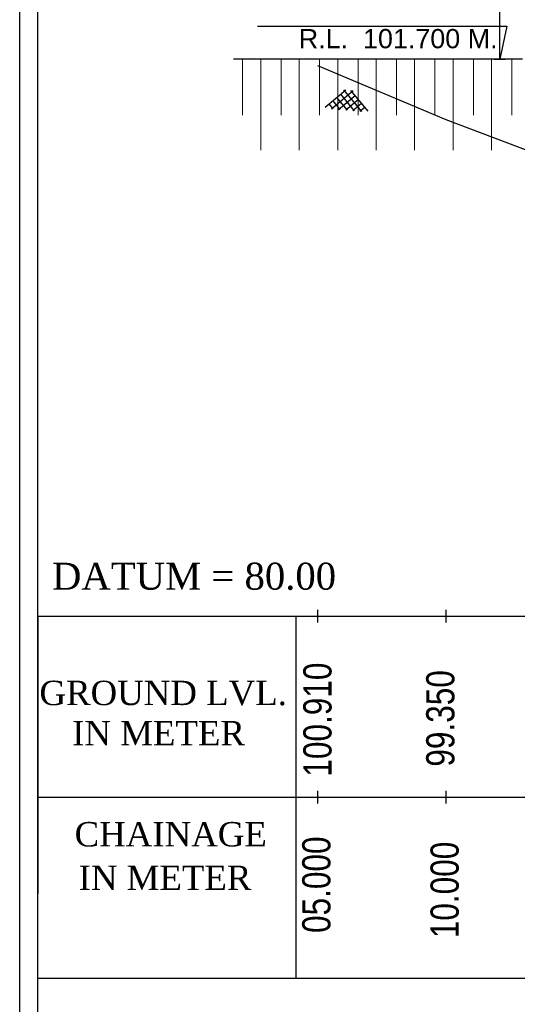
# Model space of a CAD drawing. Header units: inches. Extents: x 4599583 to 15517275, y 2817812 to 28133222499.
# Tile 44 of 95: x 4858424 to 4877817, y 28133163176 to 28133201539. Entities that reach past the tile are written whole.
import ezdxf
from ezdxf.enums import TextEntityAlignment as Align

# ---------------------------------------------------------------- set-up
doc = ezdxf.new("R2010")
doc.units = ezdxf.units.IN
doc.header["$MEASUREMENT"] = 0
doc.linetypes.add('CENTER', pattern=[2, 1.25, -0.25, 0.25, -0.25])
doc.linetypes.add('DASHED', pattern=[0.75, 0.5, -0.25])
for name, color, linetype in [('CENTER', 3, 'CENTER'), ('CHNGE', 31, 'Continuous'), ('text', 7, 'Continuous')]:
    doc.layers.add(name, color=color, linetype=linetype)
for name, color, linetype, lineweight in [('GL', 5, 'Continuous', 30), ('PITCH', 8, 'Continuous', 5), ('STR', 7, 'Continuous', 25), ('SYM', 8, 'Continuous', 5)]:
    doc.layers.add(name, color=color, linetype=linetype, lineweight=lineweight)
doc.styles.add('AN1', font='BOOKOS.TTF')
doc.styles.add('L', font='arial.ttf')
doc.styles.add('ROMANS', font='arial.ttf')

# ---------------------------------------------------------------- blocks, each defined once
blk = doc.blocks.new('A$C691546F7')
at = {"layer": 'GL', "color": 71}
for p, q in [((0, 24), (545, 569)), ((181, 0), (749, 569)), ((1050, 0), (481, 569)), ((641, 0), (308, 332)), ((385, 0), (820, 435)), ((846, 0), (411, 435)), ((590, 0), (922, 332)), ((232, 0), (104, 128)), ((436, 0), (206, 230)), ((999, 0), (1127, 128))]:
    blk.add_line(p, q, dxfattribs=at)
for points in [[(1231, 24), (686, 569)], [(794, 0), (1025, 230)]]:
    blk.add_lwpolyline(points, dxfattribs=at)

msp = doc.modelspace()

# ---------------------------------------------------------------- linework, layer by layer
at = {"linetype": 'Continuous'}
for p, q in [((4870025.38, 28133178549.28), (4870025.38, 28133178049.28)), ((4870025.38, 28133178549.28), (4870025.38, 28133178049.28)), ((4870025.38, 28133178549.28), (4870025.38, 28133178049.28)), ((4875025.38, 28133178549.28), (4875025.38, 28133178049.28)), ((4875025.38, 28133178549.28), (4875025.38, 28133178049.28)), ((4875025.38, 28133178549.28), (4875025.38, 28133178049.28)), ((4870025.38, 28133171495.813), (4870025.38, 28133170995.813)), ((4870025.38, 28133171495.813), (4870025.38, 28133170995.813)), ((4870025.38, 28133171495.813), (4870025.38, 28133170995.813)), ((4875025.38, 28133171495.813), (4875025.38, 28133170995.813)), ((4875025.38, 28133171495.813), (4875025.38, 28133170995.813)), ((4875025.38, 28133171495.813), (4875025.38, 28133170995.813))]:
    msp.add_line(p, q, dxfattribs=at)
for p, q in [((4859134.88, 28133178299.28), (5175893.88, 28133178299.28)), ((4859134.88, 28133178299.28), (4859134.88, 28133167485.346)), ((4859134.88, 28133178299.28), (5175893.88, 28133178299.28)), ((4859134.88, 28133178299.28), (4859134.88, 28133167485.346)), ((4859134.88, 28133178299.28), (5175893.88, 28133178299.28)), ((4859134.88, 28133178299.28), (4859134.88, 28133167485.346)), ((4869185.88, 28133178299.28), (4869185.88, 28133164192.346)), ((4869185.88, 28133178299.28), (4869185.88, 28133164192.346)), ((4869185.88, 28133178299.28), (4869185.88, 28133164192.346)), ((4859134.88, 28133171245.813), (5175893.88, 28133171245.813)), ((4859134.88, 28133171245.813), (5175893.88, 28133171245.813)), ((4859134.88, 28133171245.813), (5175893.88, 28133171245.813)), ((4859134.88, 28133164192.346), (5175893.88, 28133164192.346)), ((4859134.88, 28133164192.346), (5175893.88, 28133164192.346)), ((4859134.88, 28133164192.346), (5175893.88, 28133164192.346))]:
    msp.add_line(p, q)
at = {"layer": 'CENTER', "color": 0, "linetype": 'Continuous'}
msp.add_lwpolyline([(4858424.256, 28133213744.234), (5176630.692, 28133213744.234), (5176630.692, 28133006016.324), (4858424.256, 28133006016.324)], close=True, dxfattribs=at)
msp.add_lwpolyline([(4858424.256, 28133213744.234), (5176630.692, 28133213744.234), (5176630.692, 28133006016.324), (4858424.256, 28133006016.324)], close=True, dxfattribs=at)
msp.add_lwpolyline([(4858424.256, 28133213744.234), (5176630.692, 28133213744.234), (5176630.692, 28133006016.324), (4858424.256, 28133006016.324)], close=True, dxfattribs=at)
at = {"layer": 'CHNGE', "color": 50}
msp.add_lwpolyline([(4859134.88, 28133213033.61), (5175920.068, 28133213033.61), (5175920.068, 28133006726.948), (4859134.88, 28133006726.948)], close=True, dxfattribs=at)
msp.add_lwpolyline([(4859134.88, 28133213033.61), (5175920.068, 28133213033.61), (5175920.068, 28133006726.948), (4859134.88, 28133006726.948)], close=True, dxfattribs=at)
msp.add_lwpolyline([(4859134.88, 28133213033.61), (5175920.068, 28133213033.61), (5175920.068, 28133006726.948), (4859134.88, 28133006726.948)], close=True, dxfattribs=at)
at = {"layer": 'GL', "lineweight": 30}
msp.add_lwpolyline([(4870025.38, 28133199759.28), (4875025.38, 28133197649.28), (4885025.38, 28133193874.28), (4895025.38, 28133193089.28), (4905025.38, 28133189509.28), (4915025.38, 28133189449.28), (4925025.38, 28133189669.28), (4935025.38, 28133189989.28), (4945025.38, 28133190784.28), (4955025.38, 28133191594.28), (4965025.38, 28133191609.28), (4975025.38, 28133191639.28), (4985025.38, 28133192689.28), (4995025.38, 28133192669.28), (5005025.38, 28133191714.28), (5015025.38, 28133191609.28)], dxfattribs=at)
msp.add_lwpolyline([(4870025.38, 28133199759.28), (4875025.38, 28133197649.28), (4885025.38, 28133193874.28), (4895025.38, 28133193089.28), (4905025.38, 28133189509.28), (4915025.38, 28133189449.28), (4925025.38, 28133189669.28), (4935025.38, 28133189989.28), (4945025.38, 28133190784.28), (4955025.38, 28133191594.28), (4965025.38, 28133191609.28), (4975025.38, 28133191639.28), (4985025.38, 28133192689.28), (4995025.38, 28133192669.28), (5005025.38, 28133191714.28), (5015025.38, 28133191609.28)], dxfattribs=at)
msp.add_lwpolyline([(4870025.38, 28133199759.28), (4875025.38, 28133197649.28), (4885025.38, 28133193874.28), (4895025.38, 28133193089.28), (4905025.38, 28133189509.28), (4915025.38, 28133189449.28), (4925025.38, 28133189669.28), (4935025.38, 28133189989.28), (4945025.38, 28133190784.28), (4955025.38, 28133191594.28), (4965025.38, 28133191609.28), (4975025.38, 28133191639.28), (4985025.38, 28133192689.28), (4995025.38, 28133192669.28), (5005025.38, 28133191714.28), (5015025.38, 28133191609.28)], dxfattribs=at)
at = {"layer": 'STR'}
msp.add_line((4878025.38, 28133199999.28), (4866761.38, 28133199999.28), dxfattribs=at)
msp.add_line((4878025.38, 28133199999.28), (4866761.38, 28133199999.28), dxfattribs=at)
msp.add_line((4878025.38, 28133199999.28), (4866761.38, 28133199999.28), dxfattribs=at)
at = {"layer": 'SYM'}
for p, q in [((4867109.38, 28133197819.181), (4867109.38, 28133199999.28)), ((4867109.38, 28133197819.181), (4867109.38, 28133199999.28)), ((4867109.38, 28133197819.181), (4867109.38, 28133199999.28)), ((4867816.97, 28133197819.181), (4867816.97, 28133199999.28)), ((4867816.97, 28133197819.181), (4867816.97, 28133199999.28)), ((4867816.97, 28133197819.181), (4867816.97, 28133199999.28)), ((4868609.38, 28133197819.181), (4868609.38, 28133199999.28)), ((4868609.38, 28133197819.181), (4868609.38, 28133199999.28)), ((4868609.38, 28133197819.181), (4868609.38, 28133199999.28)), ((4869316.97, 28133197819.181), (4869316.97, 28133199999.28)), ((4869316.97, 28133197819.181), (4869316.97, 28133199999.28)), ((4869316.97, 28133197819.181), (4869316.97, 28133199999.28)), ((4870109.38, 28133197819.181), (4870109.38, 28133199999.28)), ((4870109.38, 28133197819.181), (4870109.38, 28133199999.28)), ((4870109.38, 28133197819.181), (4870109.38, 28133199999.28)), ((4870816.97, 28133197819.181), (4870816.97, 28133199999.28)), ((4870816.97, 28133197819.181), (4870816.97, 28133199999.28)), ((4870816.97, 28133197819.181), (4870816.97, 28133199999.28)), ((4871609.38, 28133197819.181), (4871609.38, 28133199999.28)), ((4871609.38, 28133197819.181), (4871609.38, 28133199999.28)), ((4871609.38, 28133197819.181), (4871609.38, 28133199999.28)), ((4872316.97, 28133197819.181), (4872316.97, 28133199999.28)), ((4872316.97, 28133197819.181), (4872316.97, 28133199999.28)), ((4872316.97, 28133197819.181), (4872316.97, 28133199999.28)), ((4873109.38, 28133197819.181), (4873109.38, 28133199999.28)), ((4873109.38, 28133197819.181), (4873109.38, 28133199999.28)), ((4873109.38, 28133197819.181), (4873109.38, 28133199999.28)), ((4873816.97, 28133197819.181), (4873816.97, 28133199999.28)), ((4873816.97, 28133197819.181), (4873816.97, 28133199999.28)), ((4873816.97, 28133197819.181), (4873816.97, 28133199999.28)), ((4874609.38, 28133197819.181), (4874609.38, 28133199999.28)), ((4874609.38, 28133197819.181), (4874609.38, 28133199999.28)), ((4874609.38, 28133197819.181), (4874609.38, 28133199999.28)), ((4875316.97, 28133197819.181), (4875316.97, 28133199999.28)), ((4875316.97, 28133197819.181), (4875316.97, 28133199999.28)), ((4875316.97, 28133197819.181), (4875316.97, 28133199999.28)), ((4876109.38, 28133197819.181), (4876109.38, 28133199999.28)), ((4876109.38, 28133197819.181), (4876109.38, 28133199999.28)), ((4876109.38, 28133197819.181), (4876109.38, 28133199999.28)), ((4876816.97, 28133197819.181), (4876816.97, 28133199999.28)), ((4876816.97, 28133197819.181), (4876816.97, 28133199999.28)), ((4876816.97, 28133197819.181), (4876816.97, 28133199999.28)), ((4877609.38, 28133197819.181), (4877609.38, 28133199999.28)), ((4877609.38, 28133197819.181), (4877609.38, 28133199999.28)), ((4877609.38, 28133197819.181), (4877609.38, 28133199999.28)), ((4867816.97, 28133196460.081), (4867816.97, 28133197819.181)), ((4867816.97, 28133196460.081), (4867816.97, 28133197819.181)), ((4867816.97, 28133196460.081), (4867816.97, 28133197819.181)), ((4869316.97, 28133196460.081), (4869316.97, 28133197819.181)), ((4869316.97, 28133196460.081), (4869316.97, 28133197819.181)), ((4869316.97, 28133196460.081), (4869316.97, 28133197819.181)), ((4870816.97, 28133196460.081), (4870816.97, 28133197819.181)), ((4870816.97, 28133196460.081), (4870816.97, 28133197819.181)), ((4870816.97, 28133196460.081), (4870816.97, 28133197819.181)), ((4872316.97, 28133196460.081), (4872316.97, 28133197819.181)), ((4872316.97, 28133196460.081), (4872316.97, 28133197819.181)), ((4872316.97, 28133196460.081), (4872316.97, 28133197819.181)), ((4873816.97, 28133196460.081), (4873816.97, 28133197819.181)), ((4873816.97, 28133196460.081), (4873816.97, 28133197819.181)), ((4873816.97, 28133196460.081), (4873816.97, 28133197819.181)), ((4875316.97, 28133196460.081), (4875316.97, 28133197819.181)), ((4875316.97, 28133196460.081), (4875316.97, 28133197819.181)), ((4875316.97, 28133196460.081), (4875316.97, 28133197819.181)), ((4876816.97, 28133196460.081), (4876816.97, 28133197819.181)), ((4876816.97, 28133196460.081), (4876816.97, 28133197819.181)), ((4876816.97, 28133196460.081), (4876816.97, 28133197819.181))]:
    msp.add_line(p, q, dxfattribs=at)
at = {"layer": 'text', "color": 6}
msp.add_line((4876920.866, 28133199999.53), (4877348.366, 28133199999.03), dxfattribs=at)
msp.add_line((4876920.866, 28133199999.53), (4877348.366, 28133199999.03), dxfattribs=at)
msp.add_line((4876920.866, 28133199999.53), (4877348.366, 28133199999.03), dxfattribs=at)
msp.add_lwpolyline([(4867686.244, 28133201288.478), (4877410.374, 28133201288.478), (4877134.616, 28133199999.78), (4877134.616, 28133201914.816)], dxfattribs=at)
msp.add_lwpolyline([(4867686.244, 28133201288.478), (4877410.374, 28133201288.478), (4877134.616, 28133199999.78), (4877134.616, 28133201914.816)], dxfattribs=at)
msp.add_lwpolyline([(4867686.244, 28133201288.478), (4877410.374, 28133201288.478), (4877134.616, 28133199999.78), (4877134.616, 28133201914.816)], dxfattribs=at)

# ---------------------------------------------------------------- block references
at = {"layer": 'PITCH', "linetype": 'DASHED', "ltscale": 25, "xscale": 1.364999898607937, "yscale": 1.365001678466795, "zscale": 1.36499999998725, "rotation": 354.8885439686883}
msp.add_blockref('A$C691546F7', (4870327.448, 28133198093.369), dxfattribs=at)
msp.add_blockref('A$C691546F7', (4870327.448, 28133198093.369), dxfattribs=at)
msp.add_blockref('A$C691546F7', (4870327.448, 28133198093.369), dxfattribs=at)

# ---------------------------------------------------------------- texts
at = {"layer": 'CHNGE', "color": 50, "style": 'ROMANS', "width": 0.8}
for s, p in [('100.910', (4870576.898, 28133172047.155)), ('100.910', (4870576.898, 28133172047.155)), ('100.910', (4870576.898, 28133172047.155)), ('99.350', (4875365.898, 28133172435.655)), ('99.350', (4875365.898, 28133172435.655)), ('99.350', (4875365.898, 28133172435.655))]:
    msp.add_text(s, height=1100, rotation=90, dxfattribs=at).set_placement(p)
for s, p in [('05.000', (4870864.173, 28133169715.813)), ('05.000', (4870864.173, 28133169715.813)), ('05.000', (4870864.173, 28133169715.813)), ('10.000', (4875864.173, 28133169511.313)), ('10.000', (4875864.173, 28133169511.313)), ('10.000', (4875864.173, 28133169511.313))]:
    msp.add_text(s, height=1100, rotation=90, dxfattribs=at).set_placement(p, align=Align.BOTTOM_RIGHT)
at = {"layer": 'text', "color": 2, "style": 'L'}
msp.add_text(' R.L.  101.700 M.', height=750, dxfattribs=at).set_placement((4869009.961, 28133200426.372))
msp.add_text(' R.L.  101.700 M.', height=750, dxfattribs=at).set_placement((4869009.961, 28133200426.372))
msp.add_text(' R.L.  101.700 M.', height=750, dxfattribs=at).set_placement((4869009.961, 28133200426.372))
at = {"layer": 'text', "style": 'AN1'}
for s, p in [('GROUND LVL. ', (4859193.945, 28133174833.403)), ('GROUND LVL. ', (4859193.945, 28133174833.403)), ('GROUND LVL. ', (4859193.945, 28133174833.403)), ('IN METER', (4860469.032, 28133173264.898)), ('IN METER', (4860469.032, 28133173264.898)), ('IN METER', (4860469.032, 28133173264.898)), ('CHAINAGE', (4860563.959, 28133169327.361)), ('CHAINAGE', (4860563.959, 28133169327.361)), ('CHAINAGE', (4860563.959, 28133169327.361)), ('IN METER', (4860720.532, 28133167629.432)), ('IN METER', (4860720.532, 28133167629.432)), ('IN METER', (4860720.532, 28133167629.432))]:
    msp.add_text(s, height=950, dxfattribs=at).set_placement(p)
at = {"layer": 'text', "insert": (4859684.444, 28133180381.244), "char_height": 1050, "width": 14544.93597, "attachment_point": 1, "style": 'AN1'}
msp.add_mtext('DATUM = 80.00', dxfattribs=at)
msp.add_mtext('DATUM = 80.00', dxfattribs=at)
msp.add_mtext('DATUM = 80.00', dxfattribs=at)

doc.saveas('drawing.dxf')
